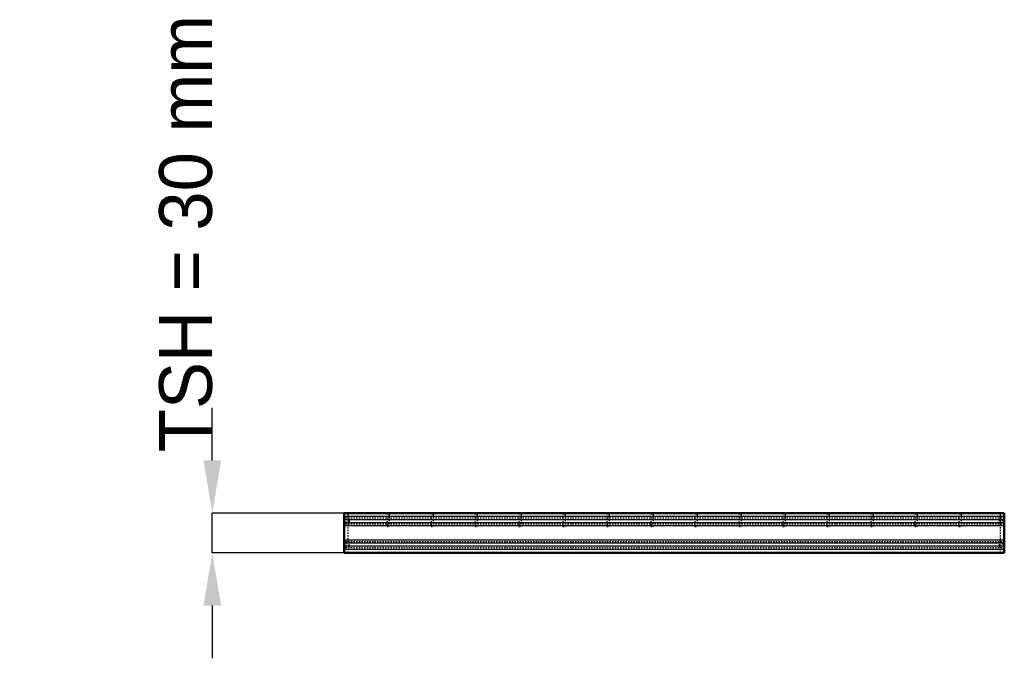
# Model space of a CAD drawing. Header units: millimetres. Extents: x -496 to 250, y -80 to 404.
import ezdxf

# ---------------------------------------------------------------- set-up
doc = ezdxf.new("R2010")
doc.units = ezdxf.units.MM
doc.linetypes.add('Dashed', pattern=[2, 1, -1])
for name, color, linetype, lineweight in [('2d ConnectionPoints', 7, 'Continuous', 50), ('AM_0', 7, 'Continuous', 50), ('AM_4', 3, 'Continuous', 25), ('AM_5', 3, 'Continuous', 25), ('AM_9', 6, 'Dashed', 25)]:
    doc.layers.add(name, color=color, linetype=linetype, lineweight=lineweight)
doc.dimstyles.new('ISO-25', dxfattribs={"dimtxt": 2.5, "dimasz": 2.5, "dimexe": 1.25, "dimexo": 0.625, "dimtad": 1, "dimtxsty": 'Standard', "dimcen": 2.5, "dimadec": 0, "dimazin": 0, "dimtfac": 1, "dimtmove": 0, "dimatfit": 3, "dimfxl": 1, "dimarcsym": 0})

# ---------------------------------------------------------------- blocks, each defined once
blk = doc.blocks.new('1_LP330333P35011000500VERTICAL1_0_in_LPP3303331150010003500_0')
at = {"layer": 'AM_9'}
for p, q in [((247, 26.35), (247, 30)), ((247, 8.35), (247, 21.65)), ((247, 0), (247, 3.65))]:
    blk.add_line(p, q, dxfattribs=at)
for centre, radius, start, end in [((249.42, 24), 3.37, 135.89791, 224.10209), ((249.9, 23.96), 1.35, 132.38874, 227.61126), ((246.9, 27.25), 3.1, 312.38874, 360), ((246.9, 20.67), 3.1, 0, 47.61126), ((249.42, 6), 3.37, 135.89791, 224.10209), ((246.9, 9.33), 3.1, 312.38874, 0), ((249.9, 6.04), 1.35, 132.38875, 227.61126), ((246.9, 2.75), 3.1, 0, 47.61126)]:
    blk.add_arc(centre, radius, start, end, dxfattribs=at)
blk = doc.blocks.new('2_LP330333P35011000500HORIZONTAL_0_in_LPP3303331150010003500_0')
at = {"layer": 'AM_0'}
for p, q in [((-250, 30), (-250, 0)), ((250, 30), (-250, 30)), ((250, 30), (250, 0)), ((250, 0), (-250, 0))]:
    blk.add_line(p, q, dxfattribs=at)
at = {"layer": 'AM_4'}
for p, q in [((250, 27.45), (-250, 27.45)), ((250, 25.1), (-250, 25.1)), ((250, 22.82), (-250, 22.82)), ((250, 20.47), (-250, 20.47)), ((250, 9.53), (-250, 9.53)), ((250, 7.18), (-250, 7.18)), ((250, 4.9), (-250, 4.9)), ((250, 2.55), (-250, 2.55))]:
    blk.add_line(p, q, dxfattribs=at)
at = {"layer": 'AM_9'}
for p, q in [((250, 26.35), (-250, 26.35)), ((250, 21.65), (-250, 21.65)), ((250, 8.35), (-250, 8.35)), ((250, 3.65), (-250, 3.65))]:
    blk.add_line(p, q, dxfattribs=at)
blk = doc.blocks.new('3_LP330333P35011000500VERTICALC1_0_in_LPP3303331150010003500_0')
at = {"layer": 'AM_9'}
for p, q in [((-217.645, 30), (-217.645, 20)), ((-215.645, 20), (-215.645, 30)), ((-217.645, 20), (-215.645, 20))]:
    blk.add_line(p, q, dxfattribs=at)
blk = doc.blocks.new('4_LP330333P35011000500VERTICALC2_0_in_LPP3303331150010003500_0')
at = {"layer": 'AM_9'}
for p, q in [((-184.315, 30), (-184.315, 20)), ((-182.315, 20), (-182.315, 30)), ((-184.315, 20), (-182.315, 20))]:
    blk.add_line(p, q, dxfattribs=at)
blk = doc.blocks.new('5_LP330333P35011000500VERTICALC3_0_in_LPP3303331150010003500_0')
at = {"layer": 'AM_9'}
for p, q in [((-150.985, 30), (-150.985, 20)), ((-148.985, 20), (-148.985, 30)), ((-150.985, 20), (-148.985, 20))]:
    blk.add_line(p, q, dxfattribs=at)
blk = doc.blocks.new('6_LP330333P35011000500VERTICALC4_0_in_LPP3303331150010003500_0')
at = {"layer": 'AM_9'}
for p, q in [((-117.655, 30), (-117.655, 20)), ((-115.655, 20), (-115.655, 30)), ((-117.655, 20), (-115.655, 20))]:
    blk.add_line(p, q, dxfattribs=at)
blk = doc.blocks.new('7_LP330333P35011000500VERTICALC5_0_in_LPP3303331150010003500_0')
at = {"layer": 'AM_9'}
for p, q in [((-84.325, 30), (-84.325, 20)), ((-82.325, 20), (-82.325, 30)), ((-84.325, 20), (-82.325, 20))]:
    blk.add_line(p, q, dxfattribs=at)
blk = doc.blocks.new('8_LP330333P35011000500VERTICALC6_0_in_LPP3303331150010003500_0')
at = {"layer": 'AM_9'}
for p, q in [((-50.995, 30), (-50.995, 20)), ((-48.995, 20), (-48.995, 30)), ((-50.995, 20), (-48.995, 20))]:
    blk.add_line(p, q, dxfattribs=at)
blk = doc.blocks.new('9_LP330333P35011000500VERTICALC7_0_in_LPP3303331150010003500_0')
at = {"layer": 'AM_9'}
for p, q in [((-17.665, 30), (-17.665, 20)), ((-15.665, 20), (-15.665, 30)), ((-17.665, 20), (-15.665, 20))]:
    blk.add_line(p, q, dxfattribs=at)
blk = doc.blocks.new('10_LP330333P35011000500VERTICALC8_0_in_LPP3303331150010003500_0')
at = {"layer": 'AM_9'}
for p, q in [((15.665, 30), (15.665, 20)), ((17.665, 20), (17.665, 30)), ((15.665, 20), (17.665, 20))]:
    blk.add_line(p, q, dxfattribs=at)
blk = doc.blocks.new('11_LP330333P35011000500VERTICALC9_0_in_LPP3303331150010003500_0')
at = {"layer": 'AM_9'}
for p, q in [((48.995, 30), (48.995, 20)), ((50.995, 20), (50.995, 30)), ((48.995, 20), (50.995, 20))]:
    blk.add_line(p, q, dxfattribs=at)
blk = doc.blocks.new('12_LP330333P35011000500VERTICALC10_0_in_LPP3303331150010003500_0')
at = {"layer": 'AM_9'}
for p, q in [((82.325, 30), (82.325, 20)), ((84.325, 20), (84.325, 30)), ((82.325, 20), (84.325, 20))]:
    blk.add_line(p, q, dxfattribs=at)
blk = doc.blocks.new('13_LP330333P35011000500VERTICALC11_0_in_LPP3303331150010003500_0')
at = {"layer": 'AM_9'}
for p, q in [((115.655, 30), (115.655, 20)), ((117.655, 20), (117.655, 30)), ((115.655, 20), (117.655, 20))]:
    blk.add_line(p, q, dxfattribs=at)
blk = doc.blocks.new('14_LP330333P35011000500VERTICALC12_0_in_LPP3303331150010003500_0')
at = {"layer": 'AM_9'}
for p, q in [((148.985, 30), (148.985, 20)), ((150.985, 20), (150.985, 30)), ((148.985, 20), (150.985, 20))]:
    blk.add_line(p, q, dxfattribs=at)
blk = doc.blocks.new('15_LP330333P35011000500VERTICALC13_0_in_LPP3303331150010003500_0')
at = {"layer": 'AM_9'}
for p, q in [((182.315, 30), (182.315, 20)), ((184.315, 20), (184.315, 30)), ((182.315, 20), (184.315, 20))]:
    blk.add_line(p, q, dxfattribs=at)
blk = doc.blocks.new('16_LP330333P35011000500VERTICALC14_0_in_LPP3303331150010003500_0')
at = {"layer": 'AM_9'}
for p, q in [((215.645, 30), (215.645, 20)), ((217.645, 20), (217.645, 30)), ((215.645, 20), (217.645, 20))]:
    blk.add_line(p, q, dxfattribs=at)
blk = doc.blocks.new('17_LP330333P35011000500HORIZONTALC_0_in_LPP3303331150010003500_0')
at = {"layer": 'AM_9'}
for p, q in [((-247, 26.35), (-247, 21.65)), ((247, 26.35), (247, 21.65)), ((-247, 8.35), (-247, 3.65)), ((247, 8.35), (247, 3.65))]:
    blk.add_line(p, q, dxfattribs=at)
blk = doc.blocks.new('18_LP330333P35011000500VERTICAL2_0_in_LPP3303331150010003500_0')
at = {"layer": 'AM_9'}
for p, q in [((-247, 26.35), (-247, 30)), ((-247, 8.35), (-247, 21.65)), ((-247, 0), (-247, 3.65))]:
    blk.add_line(p, q, dxfattribs=at)
for centre, radius, start, end in [((-246.9, 27.25), 3.1, 180, 227.61126), ((-246.9, 20.67), 3.1, 132.38874, 180), ((-249.9, 23.96), 1.35, 312.38874, 47.61126), ((-249.42, 24), 3.37, 315.89791, 44.10209), ((-246.9, 9.33), 3.1, 180, 227.61126), ((-249.42, 6), 3.37, 315.89791, 44.10209), ((-246.9, 2.75), 3.1, 132.38874, 180), ((-249.9, 6.04), 1.35, 312.38874, 47.61125)]:
    blk.add_arc(centre, radius, start, end, dxfattribs=at)
blk = doc.blocks.new('*D19')
at = {"layer": 'AM_5', "color": 0, "lineweight": -2}
for p, q in [((-350, 70), (-350, 110)), ((-250, 30), (-350, 30)), ((-350, 0), (-350, 30)), ((-250, 0), (-350, 0)), ((-350, -40), (-350, -80))]:
    blk.add_line(p, q, dxfattribs=at)
at = {"layer": 'AM_5', "color": 0}
for points in [[(-356.67, 70), (-343.33, 70), (-350, 30)], [(-343.33, -40), (-356.67, -40), (-350, 0)]]:
    blk.add_solid(points, dxfattribs=at)
at = {"layer": 'Defpoints', "color": 0}
for p in [(-350, 30), (-250, 30), (-250, 0)]:
    blk.add_point(p, dxfattribs=at)
at = {"layer": 'AM_5', "color": 0, "insert": (-370, 242), "char_height": 40, "attachment_point": 5, "rotation": 90}
blk.add_mtext('TSH = 30 mm', dxfattribs=at)

msp = doc.modelspace()

# ---------------------------------------------------------------- linework, layer by layer
at = {"layer": '2d ConnectionPoints'}
for p in [(-247, 30), (-216.645, 30), (-216.645, 30), (-216.645, 30), (-183.315, 30), (-183.315, 30), (-183.315, 30), (-149.985, 30), (-149.985, 30), (-149.985, 30), (-116.655, 30), (-116.655, 30), (-116.655, 30), (-83.325, 30), (-83.325, 30), (-83.325, 30), (-49.995, 30), (-49.995, 30), (-49.995, 30), (-16.665, 30), (-16.665, 30), (-16.665, 30), (0, 30), (0, 30), (16.665, 30), (16.665, 30), (16.665, 30), (49.995, 30), (49.995, 30), (49.995, 30), (83.325, 30), (83.325, 30), (83.325, 30), (116.655, 30), (116.655, 30), (116.655, 30), (149.985, 30), (149.985, 30), (149.985, 30), (183.315, 30), (183.315, 30), (183.315, 30), (216.645, 30), (216.645, 30), (216.645, 30)]:
    msp.add_point(p, dxfattribs=at)

# ---------------------------------------------------------------- block references
for name in ['2_LP330333P35011000500HORIZONTAL_0_in_LPP3303331150010003500_0', '18_LP330333P35011000500VERTICAL2_0_in_LPP3303331150010003500_0', '3_LP330333P35011000500VERTICALC1_0_in_LPP3303331150010003500_0', '4_LP330333P35011000500VERTICALC2_0_in_LPP3303331150010003500_0', '5_LP330333P35011000500VERTICALC3_0_in_LPP3303331150010003500_0', '6_LP330333P35011000500VERTICALC4_0_in_LPP3303331150010003500_0', '7_LP330333P35011000500VERTICALC5_0_in_LPP3303331150010003500_0', '8_LP330333P35011000500VERTICALC6_0_in_LPP3303331150010003500_0', '9_LP330333P35011000500VERTICALC7_0_in_LPP3303331150010003500_0', '10_LP330333P35011000500VERTICALC8_0_in_LPP3303331150010003500_0', '11_LP330333P35011000500VERTICALC9_0_in_LPP3303331150010003500_0', '12_LP330333P35011000500VERTICALC10_0_in_LPP3303331150010003500_0', '13_LP330333P35011000500VERTICALC11_0_in_LPP3303331150010003500_0', '14_LP330333P35011000500VERTICALC12_0_in_LPP3303331150010003500_0', '15_LP330333P35011000500VERTICALC13_0_in_LPP3303331150010003500_0', '16_LP330333P35011000500VERTICALC14_0_in_LPP3303331150010003500_0', '1_LP330333P35011000500VERTICAL1_0_in_LPP3303331150010003500_0', '17_LP330333P35011000500HORIZONTALC_0_in_LPP3303331150010003500_0']:
    msp.add_blockref(name, (0, 0))

# ---------------------------------------------------------------- dimensions: what is measured, and where the dimension line sits
at = {"layer": 'AM_5'}
dim = msp.add_linear_dim(base=(-350, 30), p1=(-250, 0), p2=(-250, 30), angle=90, text='TSH = 30 mm', dimstyle='ISO-25', override={"dimtxt": 40, "dimasz": 40, "dimexe": 0, "dimexo": 0, "dimgap": 12}, dxfattribs=at)
dim.commit()
dim.dimension.update_dxf_attribs({"geometry": '*D19', "text_midpoint": (-370, 242), "dimtype": 160, "text_rotation": 90})

doc.saveas('drawing.dxf')
